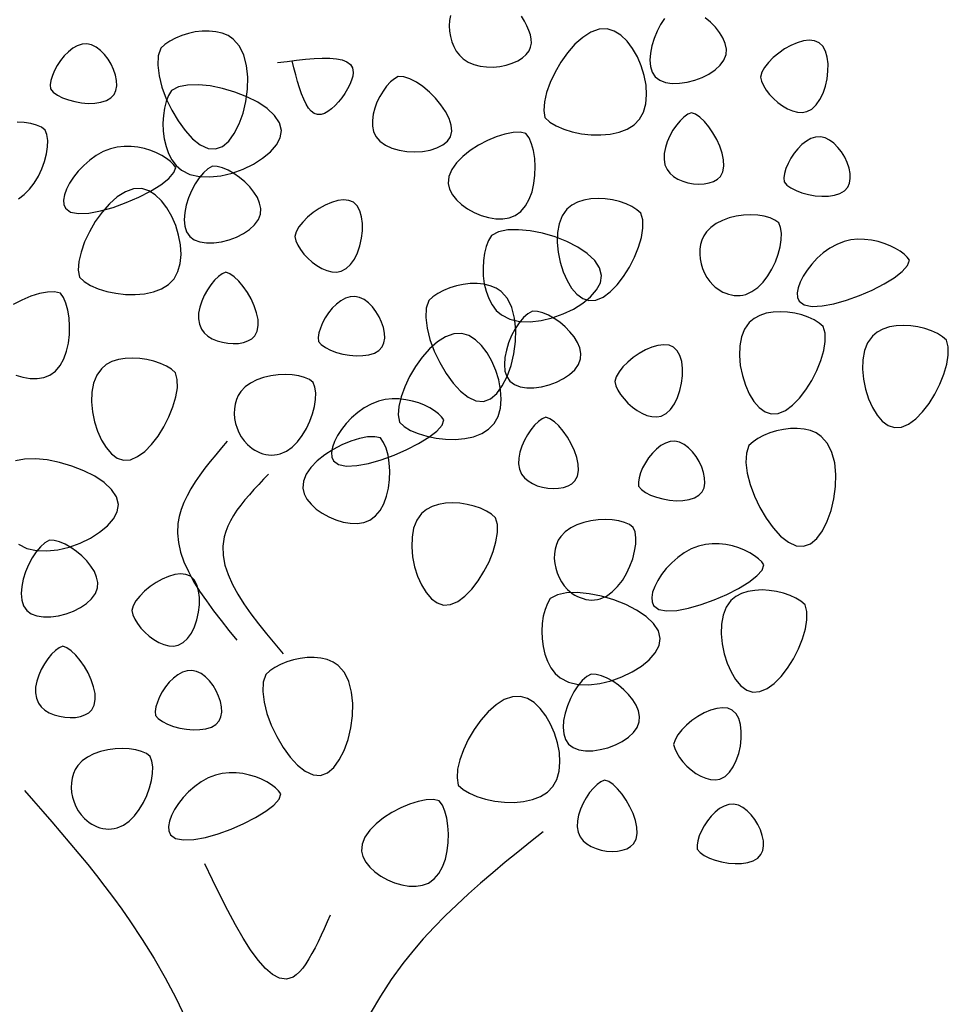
# Model space of a CAD drawing. Extents: x -2.39 to 2.17, y 0 to 7.74.
# Tile 3 of 4: x -0.68 to 2.17, y 3.07 to 6.1. Entities that reach past the tile are written whole.
import ezdxf

# ---------------------------------------------------------------- set-up
doc = ezdxf.new("R2010")
doc.units = 0
doc.header["$MEASUREMENT"] = 0
doc.layers.add('ARBOL', color=76, linetype='CONTINUOUS')

msp = doc.modelspace()

# ---------------------------------------------------------------- linework, layer by layer
at = {"layer": 'ARBOL'}
for points in [[(0.6435, 6.112), (0.6409, 6.0963), (0.64, 6.0802), (0.6408, 6.0637), (0.6434, 6.0474), (0.6477, 6.0314), (0.6538, 6.0162), (0.6616, 6.0021), (0.6712, 5.9895), (0.6826, 5.9786), (0.6983, 5.9684), (0.7158, 5.961), (0.7348, 5.9561), (0.7547, 5.9537), (0.7751, 5.9536), (0.7953, 5.9556), (0.8149, 5.9595), (0.8334, 5.9653), (0.8502, 5.9727), (0.8648, 5.9817), (0.8767, 5.992), (0.8854, 6.0035), (0.8901, 6.0146), (0.8922, 6.0264), (0.8917, 6.0389), (0.8892, 6.0521), (0.8847, 6.0657), (0.8785, 6.0799), (0.8708, 6.0945), (0.8619, 6.1095)], [(1.3017, 6.1031), (1.2894, 6.0844), (1.2785, 6.0636), (1.2694, 6.0415), (1.2624, 6.0189), (1.2579, 5.9964), (1.2564, 5.9749), (1.2581, 5.955), (1.2636, 5.9377), (1.2731, 5.9235), (1.287, 5.9131), (1.3046, 5.9065), (1.3249, 5.9034), (1.3472, 5.9036), (1.3705, 5.9068), (1.394, 5.9127), (1.4168, 5.9212), (1.438, 5.9319), (1.4569, 5.9446), (1.4725, 5.959), (1.4839, 5.975), (1.4903, 5.9922), (1.4913, 6.0088), (1.488, 6.0258), (1.4808, 6.0429), (1.4705, 6.0597), (1.4576, 6.0759), (1.4427, 6.0909), (1.4263, 6.1047)], [(-0.2462, 6.0117), (-0.2541, 5.9881), (-0.2557, 5.9593), (-0.2516, 5.9268), (-0.2427, 5.892), (-0.2295, 5.8563), (-0.2128, 5.8211), (-0.1934, 5.7879), (-0.1717, 5.7582), (-0.1487, 5.7332), (-0.125, 5.7146), (-0.1012, 5.7037), (-0.0782, 5.7019), (-0.0571, 5.7098), (-0.0377, 5.7262), (-0.0204, 5.7497), (-0.0056, 5.7789), (0.0063, 5.8121), (0.0149, 5.8481), (0.0199, 5.8854), (0.0208, 5.9224), (0.0173, 5.9578), (0.0089, 5.9901), (-0.0047, 6.0179), (-0.0239, 6.0396), (-0.0396, 6.05), (-0.0575, 6.0574), (-0.0769, 6.062), (-0.0976, 6.064), (-0.1188, 6.0637), (-0.1403, 6.0612), (-0.1615, 6.0566), (-0.1819, 6.0504), (-0.201, 6.0425), (-0.2185, 6.0333), (-0.2337, 6.023), (-0.2462, 6.0117)], [(0.934, 5.7982), (0.9488, 5.7847), (0.9683, 5.7728), (0.9917, 5.7626), (1.018, 5.7545), (1.0464, 5.7486), (1.0758, 5.7453), (1.1055, 5.7448), (1.1345, 5.7474), (1.1618, 5.7533), (1.1866, 5.7627), (1.208, 5.776), (1.225, 5.7934), (1.237, 5.8152), (1.2441, 5.8405), (1.2465, 5.8683), (1.2447, 5.8976), (1.239, 5.9274), (1.23, 5.9569), (1.2179, 5.985), (1.2031, 6.0107), (1.1862, 6.0331), (1.1673, 6.0511), (1.147, 6.0639), (1.1256, 6.0704), (1.1007, 6.0695), (1.0754, 6.0605), (1.0504, 6.0447), (1.0263, 6.0233), (1.0037, 5.9975), (0.983, 5.9687), (0.965, 5.9379), (0.9501, 5.9064), (0.939, 5.8755), (0.9323, 5.8463), (0.9304, 5.8201), (0.934, 5.7982)], [(-0.5853, 5.8863), (-0.5766, 5.8763), (-0.5641, 5.8672), (-0.5484, 5.8592), (-0.5303, 5.8525), (-0.5106, 5.8472), (-0.4899, 5.8437), (-0.4692, 5.842), (-0.449, 5.8425), (-0.4303, 5.8453), (-0.4136, 5.8506), (-0.3998, 5.8586), (-0.3897, 5.8695), (-0.3841, 5.8819), (-0.3817, 5.8963), (-0.3823, 5.912), (-0.3856, 5.9286), (-0.3912, 5.9455), (-0.399, 5.9621), (-0.4085, 5.9779), (-0.4196, 5.9922), (-0.432, 6.0046), (-0.4453, 6.0145), (-0.4593, 6.0213), (-0.4737, 6.0244), (-0.4883, 6.0235), (-0.5028, 6.0189), (-0.5169, 6.011), (-0.5304, 6.0005), (-0.543, 5.9879), (-0.5544, 5.9738), (-0.5645, 5.9586), (-0.5729, 5.9429), (-0.5795, 5.9273), (-0.5839, 5.9123), (-0.5859, 5.8984), (-0.5853, 5.8863)], [(1.5959, 5.9227), (1.5991, 5.9099), (1.6052, 5.8965), (1.6136, 5.8828), (1.624, 5.8693), (1.6361, 5.8564), (1.6496, 5.8445), (1.664, 5.834), (1.6791, 5.8253), (1.6944, 5.8187), (1.7096, 5.8149), (1.7243, 5.814), (1.7383, 5.8166), (1.7537, 5.8246), (1.7673, 5.8373), (1.7789, 5.8538), (1.7885, 5.8733), (1.7958, 5.8949), (1.8009, 5.9176), (1.8036, 5.9406), (1.8037, 5.9629), (1.8011, 5.9837), (1.7958, 6.0021), (1.7875, 6.0172), (1.7762, 6.0282), (1.7623, 6.0341), (1.746, 6.0357), (1.7281, 6.0336), (1.709, 6.028), (1.6896, 6.0197), (1.6704, 6.009), (1.6521, 5.9964), (1.6352, 5.9824), (1.6206, 5.9676), (1.6087, 5.9524), (1.6002, 5.9373), (1.5959, 5.9227)], [(0.1123, 5.9672), (0.1415, 5.971), (0.1702, 5.9746), (0.1981, 5.9777), (0.2248, 5.9799), (0.2499, 5.9811), (0.2729, 5.9809), (0.2934, 5.9792), (0.311, 5.9756), (0.3254, 5.9698), (0.3361, 5.9617), (0.3427, 5.9509), (0.3447, 5.9371), (0.3434, 5.9258), (0.3398, 5.9133), (0.3345, 5.9), (0.3276, 5.8864), (0.3193, 5.8727), (0.31, 5.8593), (0.2999, 5.8467), (0.2892, 5.8352), (0.2782, 5.8252), (0.2672, 5.817), (0.2565, 5.811), (0.2463, 5.8077), (0.2353, 5.8075), (0.2253, 5.8109), (0.2161, 5.8177), (0.2077, 5.8274), (0.1999, 5.8397), (0.1928, 5.8544), (0.1861, 5.8711), (0.1799, 5.8894), (0.1739, 5.9091), (0.1683, 5.9298), (0.1628, 5.9511), (0.1574, 5.9728)], [(-0.2137, 5.8813), (-0.2226, 5.8659), (-0.2297, 5.8475), (-0.235, 5.8268), (-0.2384, 5.8044), (-0.2397, 5.7809), (-0.2389, 5.7569), (-0.2358, 5.733), (-0.2303, 5.7099), (-0.2224, 5.6881), (-0.212, 5.6683), (-0.1989, 5.651), (-0.183, 5.637), (-0.1574, 5.6239), (-0.1277, 5.6171), (-0.0954, 5.6159), (-0.0614, 5.6197), (-0.027, 5.628), (0.0065, 5.6401), (0.0381, 5.6553), (0.0665, 5.6732), (0.0905, 5.6931), (0.109, 5.7143), (0.1207, 5.7362), (0.1244, 5.7584), (0.1185, 5.782), (0.1034, 5.8046), (0.0805, 5.8259), (0.0515, 5.8452), (0.0179, 5.8623), (-0.0186, 5.8767), (-0.0567, 5.8879), (-0.0946, 5.8955), (-0.1308, 5.8991), (-0.1638, 5.8982), (-0.1919, 5.8924), (-0.2137, 5.8813)], [(0.4834, 5.9248), (0.4713, 5.9177), (0.4591, 5.9076), (0.4474, 5.8948), (0.4364, 5.8799), (0.4264, 5.8633), (0.4179, 5.8456), (0.411, 5.8271), (0.4063, 5.8083), (0.4039, 5.7898), (0.4043, 5.772), (0.4077, 5.7554), (0.4146, 5.7404), (0.427, 5.7256), (0.4437, 5.7137), (0.4636, 5.7045), (0.4859, 5.698), (0.5097, 5.6943), (0.5341, 5.6931), (0.5582, 5.6946), (0.5812, 5.6986), (0.6021, 5.7052), (0.62, 5.7141), (0.6341, 5.7255), (0.6434, 5.7392), (0.6475, 5.7564), (0.6459, 5.7755), (0.6393, 5.7959), (0.6286, 5.8169), (0.6145, 5.8378), (0.5977, 5.858), (0.5789, 5.8767), (0.5591, 5.8933), (0.5389, 5.9071), (0.519, 5.9174), (0.5003, 5.9235), (0.4834, 5.9248)], [(1.3838, 5.8133), (1.3726, 5.8083), (1.361, 5.7999), (1.3492, 5.7886), (1.3378, 5.7748), (1.3272, 5.7592), (1.3177, 5.7422), (1.3098, 5.7243), (1.3039, 5.7059), (1.3005, 5.6877), (1.2999, 5.6701), (1.3026, 5.6535), (1.309, 5.6385), (1.3177, 5.6271), (1.3291, 5.6173), (1.3425, 5.6092), (1.3574, 5.6028), (1.3735, 5.5981), (1.3901, 5.5952), (1.4068, 5.5941), (1.423, 5.5949), (1.4382, 5.5976), (1.4519, 5.6023), (1.4637, 5.609), (1.4729, 5.6178), (1.4806, 5.6321), (1.4838, 5.6493), (1.4829, 5.6685), (1.4785, 5.6891), (1.4713, 5.7102), (1.4616, 5.7313), (1.4501, 5.7514), (1.4373, 5.77), (1.4237, 5.7862), (1.4099, 5.7993), (1.3964, 5.8086), (1.3838, 5.8133)], [(-0.6017, 5.7601), (-0.6133, 5.7687), (-0.6283, 5.7754), (-0.6461, 5.7804), (-0.666, 5.7834), (-0.6874, 5.7844)], [(-0.684, 5.5489), (-0.6662, 5.5616), (-0.6498, 5.5779), (-0.6352, 5.5971), (-0.6224, 5.6182), (-0.6117, 5.6407), (-0.6033, 5.6637), (-0.5973, 5.6865), (-0.594, 5.7082), (-0.5935, 5.7283), (-0.596, 5.7459), (-0.6017, 5.7601)], [(0.8756, 5.7494), (0.8578, 5.7532), (0.836, 5.7525), (0.8112, 5.7478), (0.7845, 5.7395), (0.7572, 5.728), (0.7301, 5.7138), (0.7045, 5.6974), (0.6815, 5.679), (0.6621, 5.6592), (0.6475, 5.6384), (0.6387, 5.617), (0.6369, 5.5954), (0.641, 5.5782), (0.6496, 5.5615), (0.6622, 5.5457), (0.678, 5.5311), (0.6964, 5.5179), (0.7167, 5.5067), (0.7383, 5.4976), (0.7605, 5.4911), (0.7827, 5.4874), (0.8043, 5.487), (0.8245, 5.4901), (0.8428, 5.4971), (0.8603, 5.5098), (0.8746, 5.5268), (0.886, 5.5474), (0.8945, 5.5706), (0.9002, 5.5957), (0.9034, 5.6217), (0.9041, 5.6478), (0.9025, 5.6731), (0.8988, 5.6968), (0.8929, 5.718), (0.8852, 5.7358), (0.8756, 5.7494)], [(1.6686, 5.601), (1.6773, 5.591), (1.6899, 5.582), (1.7056, 5.5739), (1.7236, 5.5672), (1.7434, 5.5619), (1.764, 5.5584), (1.7847, 5.5567), (1.8049, 5.5572), (1.8236, 5.56), (1.8403, 5.5653), (1.8541, 5.5733), (1.8643, 5.5842), (1.8699, 5.5966), (1.8722, 5.611), (1.8716, 5.6267), (1.8683, 5.6433), (1.8627, 5.6602), (1.8549, 5.6768), (1.8454, 5.6926), (1.8343, 5.7069), (1.8219, 5.7193), (1.8086, 5.7292), (1.7947, 5.736), (1.7803, 5.7391), (1.7656, 5.7382), (1.7512, 5.7336), (1.7371, 5.7257), (1.7236, 5.7152), (1.711, 5.7026), (1.6995, 5.6885), (1.6895, 5.6733), (1.681, 5.6576), (1.6745, 5.642), (1.67, 5.627), (1.668, 5.6132), (1.6686, 5.601)], [(-0.2001, 5.6452), (-0.207, 5.6544), (-0.2167, 5.6638), (-0.2289, 5.6731), (-0.2433, 5.6819), (-0.2596, 5.69), (-0.2774, 5.6971), (-0.2966, 5.703), (-0.3168, 5.7072), (-0.3376, 5.7096), (-0.3587, 5.7098), (-0.38, 5.7076), (-0.4009, 5.7027), (-0.4233, 5.6939), (-0.4447, 5.6821), (-0.4648, 5.6677), (-0.4833, 5.6515), (-0.5, 5.6338), (-0.5145, 5.6154), (-0.5265, 5.5967), (-0.5358, 5.5784), (-0.542, 5.561), (-0.5448, 5.545), (-0.544, 5.5311), (-0.5393, 5.5198), (-0.5235, 5.5082), (-0.4991, 5.5035), (-0.4679, 5.505), (-0.4319, 5.5116), (-0.393, 5.5226), (-0.3531, 5.537), (-0.3141, 5.5539), (-0.278, 5.5725), (-0.2466, 5.5918), (-0.2219, 5.611), (-0.2058, 5.6291), (-0.2001, 5.6452)], [(-0.0877, 5.649), (-0.1018, 5.6411), (-0.1156, 5.6288), (-0.1288, 5.613), (-0.1411, 5.5943), (-0.152, 5.5735), (-0.1611, 5.5514), (-0.1682, 5.5288), (-0.1726, 5.5063), (-0.1741, 5.4847), (-0.1724, 5.4649), (-0.1669, 5.4475), (-0.1574, 5.4334), (-0.1435, 5.423), (-0.1259, 5.4164), (-0.1056, 5.4133), (-0.0833, 5.4135), (-0.06, 5.4167), (-0.0365, 5.4226), (-0.0137, 5.4311), (0.0075, 5.4418), (0.0264, 5.4545), (0.042, 5.4689), (0.0534, 5.4849), (0.0598, 5.5021), (0.0608, 5.5187), (0.0574, 5.5357), (0.0503, 5.5528), (0.04, 5.5696), (0.0271, 5.5857), (0.0122, 5.6008), (-0.0042, 5.6146), (-0.0215, 5.6265), (-0.039, 5.6363), (-0.0563, 5.6435), (-0.0727, 5.6479), (-0.0877, 5.649)], [(-0.4965, 5.3081), (-0.4817, 5.2946), (-0.4622, 5.2827), (-0.4388, 5.2725), (-0.4125, 5.2644), (-0.3842, 5.2585), (-0.3547, 5.2552), (-0.325, 5.2547), (-0.296, 5.2573), (-0.2687, 5.2632), (-0.2439, 5.2726), (-0.2225, 5.2859), (-0.2055, 5.3033), (-0.1935, 5.3251), (-0.1865, 5.3504), (-0.1841, 5.3782), (-0.1858, 5.4075), (-0.1915, 5.4373), (-0.2005, 5.4668), (-0.2126, 5.4949), (-0.2274, 5.5206), (-0.2444, 5.543), (-0.2632, 5.561), (-0.2835, 5.5738), (-0.3049, 5.5803), (-0.3299, 5.5794), (-0.3551, 5.5704), (-0.3801, 5.5545), (-0.4042, 5.5332), (-0.4268, 5.5074), (-0.4475, 5.4786), (-0.4655, 5.4478), (-0.4804, 5.4163), (-0.4915, 5.3854), (-0.4982, 5.3562), (-0.5001, 5.33), (-0.4965, 5.3081)], [(0.1654, 5.4326), (0.1686, 5.4198), (0.1747, 5.4064), (0.1831, 5.3927), (0.1935, 5.3792), (0.2056, 5.3663), (0.2191, 5.3544), (0.2335, 5.3439), (0.2485, 5.3352), (0.2638, 5.3286), (0.2791, 5.3248), (0.2938, 5.3239), (0.3078, 5.3265), (0.3231, 5.3345), (0.3367, 5.3472), (0.3484, 5.3637), (0.358, 5.3832), (0.3653, 5.4048), (0.3704, 5.4275), (0.3731, 5.4505), (0.3732, 5.4728), (0.3706, 5.4936), (0.3653, 5.512), (0.357, 5.5271), (0.3457, 5.5381), (0.3318, 5.544), (0.3155, 5.5456), (0.2976, 5.5434), (0.2785, 5.5379), (0.2591, 5.5296), (0.2399, 5.5189), (0.2216, 5.5063), (0.2047, 5.4923), (0.1901, 5.4775), (0.1782, 5.4623), (0.1697, 5.4472), (0.1654, 5.4326)], [(1.2291, 5.5044), (1.2167, 5.5152), (1.2012, 5.5249), (1.1832, 5.5333), (1.1632, 5.5403), (1.1418, 5.5455), (1.1195, 5.5487), (1.0971, 5.5499), (1.075, 5.5488), (1.0538, 5.5451), (1.0341, 5.5388), (1.0166, 5.5295), (1.0016, 5.5171), (0.9872, 5.4969), (0.9776, 5.4724), (0.9725, 5.4448), (0.9715, 5.4151), (0.9743, 5.3845), (0.9805, 5.354), (0.9898, 5.3248), (1.0018, 5.298), (1.016, 5.2746), (1.0323, 5.2557), (1.0501, 5.2425), (1.0692, 5.2361), (1.0908, 5.2375), (1.1128, 5.2469), (1.1347, 5.263), (1.1559, 5.2844), (1.1758, 5.3102), (1.1937, 5.3388), (1.2092, 5.3693), (1.2216, 5.4002), (1.2304, 5.4304), (1.235, 5.4587), (1.2347, 5.4838), (1.2291, 5.5044)], [(1.6522, 5.4748), (1.6406, 5.4834), (1.6256, 5.4902), (1.6078, 5.4951), (1.5879, 5.4981), (1.5665, 5.4991), (1.5443, 5.4981), (1.5219, 5.4951), (1.5, 5.4899), (1.4792, 5.4826), (1.4602, 5.473), (1.4435, 5.4611), (1.4299, 5.4469), (1.4222, 5.435), (1.4163, 5.422), (1.4124, 5.4082), (1.4102, 5.3938), (1.4098, 5.3791), (1.4111, 5.3641), (1.414, 5.3493), (1.4184, 5.3347), (1.4243, 5.3207), (1.4316, 5.3074), (1.4404, 5.2951), (1.4504, 5.284), (1.4574, 5.2777), (1.4648, 5.272), (1.4727, 5.2669), (1.4808, 5.2625), (1.4893, 5.2588), (1.4979, 5.2559), (1.5067, 5.2537), (1.5156, 5.2523), (1.5245, 5.2517), (1.5334, 5.252), (1.5421, 5.2532), (1.5508, 5.2553), (1.5699, 5.2636), (1.5878, 5.2764), (1.6041, 5.2927), (1.6188, 5.3118), (1.6315, 5.3329), (1.6422, 5.3554), (1.6507, 5.3784), (1.6566, 5.4012), (1.66, 5.423), (1.6605, 5.443), (1.6579, 5.4606), (1.6522, 5.4748)], [(0.7698, 5.4363), (0.7609, 5.4208), (0.7538, 5.4025), (0.7485, 5.3818), (0.7451, 5.3593), (0.7438, 5.3358), (0.7446, 5.3118), (0.7477, 5.2879), (0.7532, 5.2648), (0.7611, 5.243), (0.7715, 5.2232), (0.7846, 5.206), (0.8005, 5.192), (0.8262, 5.1789), (0.8558, 5.172), (0.8882, 5.1708), (0.9221, 5.1747), (0.9565, 5.1829), (0.99, 5.195), (1.0216, 5.2103), (1.05, 5.2282), (1.0741, 5.248), (1.0925, 5.2692), (1.1042, 5.2912), (1.1079, 5.3133), (1.102, 5.3369), (1.0869, 5.3596), (1.064, 5.3808), (1.035, 5.4002), (1.0014, 5.4173), (0.9649, 5.4316), (0.9268, 5.4428), (0.8889, 5.4505), (0.8527, 5.454), (0.8197, 5.4532), (0.7916, 5.4474), (0.7698, 5.4363)], [(2.0538, 5.3599), (2.0469, 5.3692), (2.0373, 5.3785), (2.0251, 5.3878), (2.0107, 5.3966), (1.9944, 5.4047), (1.9765, 5.4119), (1.9573, 5.4177), (1.9372, 5.4219), (1.9163, 5.4243), (1.8952, 5.4245), (1.874, 5.4223), (1.853, 5.4174), (1.8306, 5.4086), (1.8092, 5.3968), (1.7891, 5.3824), (1.7706, 5.3662), (1.7539, 5.3485), (1.7394, 5.3301), (1.7274, 5.3115), (1.7181, 5.2931), (1.7119, 5.2757), (1.7091, 5.2597), (1.7099, 5.2458), (1.7147, 5.2345), (1.7304, 5.2229), (1.7549, 5.2182), (1.786, 5.2197), (1.822, 5.2263), (1.8609, 5.2373), (1.9008, 5.2517), (1.9398, 5.2686), (1.9759, 5.2872), (2.0073, 5.3065), (2.032, 5.3257), (2.0482, 5.3438), (2.0538, 5.3599)], [(-0.0467, 5.3232), (-0.0579, 5.3182), (-0.0695, 5.3098), (-0.0813, 5.2985), (-0.0927, 5.2847), (-0.1033, 5.2691), (-0.1128, 5.2521), (-0.1207, 5.2342), (-0.1266, 5.2158), (-0.13, 5.1976), (-0.1306, 5.1799), (-0.1279, 5.1634), (-0.1215, 5.1484), (-0.1128, 5.137), (-0.1015, 5.1272), (-0.088, 5.1191), (-0.0731, 5.1127), (-0.057, 5.108), (-0.0404, 5.1051), (-0.0237, 5.104), (-0.0075, 5.1048), (0.0077, 5.1075), (0.0214, 5.1122), (0.0332, 5.1189), (0.0424, 5.1277), (0.0501, 5.142), (0.0533, 5.1592), (0.0524, 5.1784), (0.048, 5.199), (0.0408, 5.2202), (0.0311, 5.2412), (0.0196, 5.2613), (0.0068, 5.2799), (-0.0068, 5.2961), (-0.0206, 5.3092), (-0.0341, 5.3185), (-0.0467, 5.3232)], [(-0.5549, 5.2593), (-0.5727, 5.2631), (-0.5945, 5.2624), (-0.6193, 5.2576), (-0.646, 5.2494), (-0.6733, 5.2379), (-0.7004, 5.2237)], [(0.5772, 5.2363), (0.5693, 5.2127), (0.5677, 5.1839), (0.5718, 5.1514), (0.5807, 5.1166), (0.5939, 5.0809), (0.6106, 5.0457), (0.6301, 5.0125), (0.6517, 4.9828), (0.6747, 4.9578), (0.6984, 4.9392), (0.7221, 4.9283), (0.7452, 4.9265), (0.7663, 4.9344), (0.7857, 4.9508), (0.803, 4.9743), (0.8178, 5.0035), (0.8297, 5.0367), (0.8384, 5.0727), (0.8433, 5.11), (0.8443, 5.147), (0.8407, 5.1824), (0.8324, 5.2147), (0.8188, 5.2425), (0.7995, 5.2642), (0.7838, 5.2746), (0.7659, 5.282), (0.7465, 5.2866), (0.7259, 5.2886), (0.7046, 5.2883), (0.6831, 5.2858), (0.6619, 5.2812), (0.6415, 5.275), (0.6224, 5.2671), (0.605, 5.2579), (0.5897, 5.2476), (0.5772, 5.2363)], [(-0.6922, 5.0075), (-0.67, 5.001), (-0.6478, 4.9973), (-0.6262, 4.9969), (-0.606, 5), (-0.5877, 5.007), (-0.5702, 5.0197), (-0.5559, 5.0367), (-0.5446, 5.0572), (-0.5361, 5.0805), (-0.5303, 5.1055), (-0.5271, 5.1316), (-0.5264, 5.1576), (-0.528, 5.183), (-0.5318, 5.2067), (-0.5376, 5.2279), (-0.5453, 5.2457), (-0.5549, 5.2593)], [(0.2381, 5.1109), (0.2468, 5.1009), (0.2593, 5.0918), (0.275, 5.0838), (0.2931, 5.0771), (0.3129, 5.0718), (0.3335, 5.0683), (0.3542, 5.0666), (0.3744, 5.0671), (0.3931, 5.0699), (0.4098, 5.0751), (0.4236, 5.0832), (0.4338, 5.0941), (0.4393, 5.1065), (0.4417, 5.1209), (0.4411, 5.1366), (0.4378, 5.1532), (0.4322, 5.1701), (0.4244, 5.1867), (0.4148, 5.2025), (0.4038, 5.2168), (0.3914, 5.2292), (0.3781, 5.2391), (0.3642, 5.2459), (0.3498, 5.249), (0.3351, 5.2481), (0.3207, 5.2435), (0.3065, 5.2356), (0.2931, 5.2251), (0.2805, 5.2125), (0.269, 5.1984), (0.259, 5.1832), (0.2505, 5.1675), (0.2439, 5.1519), (0.2395, 5.1369), (0.2375, 5.123), (0.2381, 5.1109)], [(0.8958, 5.2039), (0.8818, 5.196), (0.8679, 5.1838), (0.8547, 5.1679), (0.8424, 5.1492), (0.8315, 5.1285), (0.8224, 5.1064), (0.8154, 5.0837), (0.8109, 5.0612), (0.8094, 5.0397), (0.8112, 5.0199), (0.8166, 5.0025), (0.8261, 4.9884), (0.8401, 4.978), (0.8576, 4.9714), (0.8779, 4.9683), (0.9002, 4.9685), (0.9235, 4.9716), (0.947, 4.9776), (0.9698, 4.986), (0.9911, 4.9967), (1.0099, 5.0094), (1.0255, 5.0239), (1.0369, 5.0399), (1.0433, 5.057), (1.0443, 5.0736), (1.0409, 5.0906), (1.0338, 5.1077), (1.0235, 5.1245), (1.0106, 5.1407), (0.9957, 5.1558), (0.9793, 5.1695), (0.9621, 5.1815), (0.9445, 5.1912), (0.9272, 5.1985), (0.9108, 5.2028), (0.8958, 5.2039)], [(1.789, 5.1564), (1.7767, 5.1672), (1.7611, 5.1769), (1.7431, 5.1854), (1.7231, 5.1923), (1.7017, 5.1975), (1.6795, 5.2007), (1.657, 5.2019), (1.6349, 5.2008), (1.6138, 5.1971), (1.5941, 5.1908), (1.5765, 5.1815), (1.5616, 5.1691), (1.5471, 5.1489), (1.5375, 5.1244), (1.5324, 5.0968), (1.5315, 5.0671), (1.5343, 5.0365), (1.5405, 5.006), (1.5497, 4.9768), (1.5617, 4.95), (1.576, 4.9266), (1.5922, 4.9078), (1.6101, 4.8946), (1.6292, 4.8881), (1.6508, 4.8896), (1.6728, 4.8989), (1.6947, 4.915), (1.7158, 4.9364), (1.7357, 4.9622), (1.7536, 4.9909), (1.7691, 5.0213), (1.7816, 5.0522), (1.7904, 5.0825), (1.7949, 5.1107), (1.7947, 5.1358), (1.789, 5.1564)], [(2.1674, 5.1143), (2.1551, 5.1252), (2.1396, 5.1349), (2.1215, 5.1433), (2.1015, 5.1502), (2.0801, 5.1554), (2.0579, 5.1587), (2.0355, 5.1599), (2.0133, 5.1588), (1.9922, 5.1551), (1.9725, 5.1488), (1.9549, 5.1395), (1.94, 5.1271), (1.9255, 5.1069), (1.9159, 5.0824), (1.9108, 5.0547), (1.9099, 5.0251), (1.9127, 4.9944), (1.9189, 4.964), (1.9282, 4.9348), (1.9401, 4.908), (1.9544, 4.8846), (1.9706, 4.8657), (1.9885, 4.8525), (2.0076, 4.8461), (2.0292, 4.8475), (2.0512, 4.8569), (2.0731, 4.8729), (2.0943, 4.8944), (2.1141, 4.9201), (2.1321, 4.9488), (2.1476, 4.9792), (2.16, 5.0102), (2.1688, 5.0404), (2.1733, 5.0687), (2.1731, 5.0937), (2.1674, 5.1143)], [(0.487, 4.863), (0.5018, 4.8496), (0.5213, 4.8376), (0.5447, 4.8275), (0.571, 4.8193), (0.5994, 4.8135), (0.6288, 4.8102), (0.6585, 4.8097), (0.6875, 4.8122), (0.7148, 4.8181), (0.7396, 4.8276), (0.761, 4.8408), (0.778, 4.8582), (0.79, 4.88), (0.7971, 4.9053), (0.7995, 4.9331), (0.7977, 4.9624), (0.792, 4.9923), (0.783, 5.0218), (0.7709, 5.0498), (0.7561, 5.0756), (0.7392, 5.0979), (0.7203, 5.116), (0.7, 5.1288), (0.6786, 5.1353), (0.6537, 5.1343), (0.6284, 5.1253), (0.6034, 5.1095), (0.5793, 5.0881), (0.5567, 5.0624), (0.5361, 5.0335), (0.518, 5.0027), (0.5031, 4.9713), (0.492, 4.9403), (0.4853, 4.9112), (0.4834, 4.885), (0.487, 4.863)], [(1.1489, 4.9876), (1.1522, 4.9748), (1.1582, 4.9613), (1.1666, 4.9477), (1.177, 4.9342), (1.1891, 4.9213), (1.2026, 4.9093), (1.217, 4.8988), (1.232, 4.8901), (1.2474, 4.8836), (1.2626, 4.8797), (1.2773, 4.8789), (1.2913, 4.8814), (1.3067, 4.8894), (1.3202, 4.9021), (1.3319, 4.9187), (1.3415, 4.9382), (1.3489, 4.9597), (1.3539, 4.9824), (1.3566, 5.0054), (1.3567, 5.0277), (1.3542, 5.0486), (1.3488, 5.067), (1.3405, 5.0821), (1.3292, 5.093), (1.3153, 5.0989), (1.299, 5.1006), (1.2811, 5.0984), (1.2621, 5.0929), (1.2426, 5.0845), (1.2234, 5.0738), (1.2051, 5.0612), (1.1882, 5.0473), (1.1736, 5.0324), (1.1617, 5.0172), (1.1532, 5.0021), (1.1489, 4.9876)], [(-0.2014, 5.0143), (-0.2138, 5.0251), (-0.2293, 5.0348), (-0.2473, 5.0432), (-0.2673, 5.0501), (-0.2888, 5.0553), (-0.311, 5.0586), (-0.3334, 5.0598), (-0.3555, 5.0587), (-0.3767, 5.055), (-0.3964, 5.0487), (-0.4139, 5.0394), (-0.4289, 5.027), (-0.4433, 5.0067), (-0.4529, 4.9823), (-0.458, 4.9546), (-0.459, 4.925), (-0.4562, 4.8944), (-0.45, 4.8639), (-0.4407, 4.8347), (-0.4287, 4.8079), (-0.4145, 4.7845), (-0.3982, 4.7656), (-0.3804, 4.7524), (-0.3613, 4.746), (-0.3397, 4.7474), (-0.3177, 4.7568), (-0.2958, 4.7728), (-0.2746, 4.7943), (-0.2548, 4.82), (-0.2368, 4.8487), (-0.2213, 4.8792), (-0.2089, 4.9101), (-0.2001, 4.9403), (-0.1955, 4.9686), (-0.1958, 4.9936), (-0.2014, 5.0143)], [(0.2217, 4.9847), (0.2101, 4.9933), (0.1951, 5), (0.1773, 5.005), (0.1574, 5.008), (0.136, 5.009), (0.1138, 5.008), (0.0914, 5.005), (0.0695, 4.9998), (0.0487, 4.9925), (0.0296, 4.9829), (0.013, 4.971), (-0.0006, 4.9568), (-0.0084, 4.9449), (-0.0142, 4.9319), (-0.0181, 4.9181), (-0.0203, 4.9037), (-0.0207, 4.889), (-0.0194, 4.874), (-0.0165, 4.8591), (-0.0121, 4.8446), (-0.0062, 4.8306), (0.0011, 4.8173), (0.0098, 4.805), (0.0199, 4.7939), (0.0269, 4.7876), (0.0343, 4.7819), (0.0421, 4.7768), (0.0503, 4.7724), (0.0588, 4.7687), (0.0674, 4.7658), (0.0762, 4.7636), (0.085, 4.7622), (0.094, 4.7616), (0.1028, 4.7619), (0.1116, 4.7631), (0.1203, 4.7652), (0.1394, 4.7735), (0.1573, 4.7862), (0.1736, 4.8025), (0.1882, 4.8217), (0.201, 4.8428), (0.2117, 4.8653), (0.2201, 4.8883), (0.2261, 4.9111), (0.2294, 4.9328), (0.2299, 4.9529), (0.2274, 4.9705), (0.2217, 4.9847)], [(0.6233, 4.8698), (0.6164, 4.879), (0.6067, 4.8884), (0.5945, 4.8977), (0.5802, 4.9065), (0.5639, 4.9146), (0.546, 4.9217), (0.5268, 4.9276), (0.5067, 4.9318), (0.4858, 4.9342), (0.4647, 4.9344), (0.4434, 4.9322), (0.4225, 4.9273), (0.4001, 4.9185), (0.3787, 4.9067), (0.3586, 4.8923), (0.3401, 4.8761), (0.3234, 4.8584), (0.3089, 4.84), (0.2969, 4.8213), (0.2876, 4.803), (0.2814, 4.7856), (0.2786, 4.7696), (0.2794, 4.7557), (0.2842, 4.7444), (0.2999, 4.7328), (0.3244, 4.7281), (0.3555, 4.7296), (0.3915, 4.7362), (0.4304, 4.7472), (0.4703, 4.7616), (0.5093, 4.7785), (0.5454, 4.7971), (0.5768, 4.8164), (0.6015, 4.8356), (0.6177, 4.8537), (0.6233, 4.8698)], [(0.9368, 4.8782), (0.9256, 4.8732), (0.914, 4.8647), (0.9023, 4.8534), (0.8908, 4.8397), (0.8802, 4.8241), (0.8707, 4.807), (0.8628, 4.7891), (0.8569, 4.7708), (0.8535, 4.7526), (0.8529, 4.7349), (0.8556, 4.7183), (0.862, 4.7033), (0.8707, 4.692), (0.8821, 4.6822), (0.8955, 4.674), (0.9105, 4.6676), (0.9265, 4.6629), (0.9431, 4.66), (0.9598, 4.6589), (0.976, 4.6597), (0.9912, 4.6625), (1.0049, 4.6672), (1.0167, 4.6738), (1.0259, 4.6826), (1.0336, 4.697), (1.0368, 4.7141), (1.0359, 4.7334), (1.0316, 4.7539), (1.0243, 4.7751), (1.0146, 4.7961), (1.0031, 4.8163), (0.9903, 4.8348), (0.9767, 4.851), (0.9629, 4.8641), (0.9494, 4.8734), (0.9368, 4.8782)], [(1.5607, 4.7912), (1.5528, 4.7676), (1.5512, 4.7389), (1.5553, 4.7064), (1.5642, 4.6716), (1.5774, 4.6358), (1.5941, 4.6007), (1.6136, 4.5675), (1.6352, 4.5377), (1.6582, 4.5128), (1.6819, 4.4941), (1.7057, 4.4832), (1.7287, 4.4814), (1.7498, 4.4894), (1.7692, 4.5058), (1.7865, 4.5293), (1.8013, 4.5584), (1.8132, 4.5917), (1.8219, 4.6277), (1.8268, 4.6649), (1.8278, 4.7019), (1.8242, 4.7374), (1.8159, 4.7697), (1.8023, 4.7974), (1.783, 4.8192), (1.7673, 4.8296), (1.7495, 4.837), (1.73, 4.8416), (1.7094, 4.8436), (1.6881, 4.8432), (1.6666, 4.8407), (1.6454, 4.8362), (1.6251, 4.8299), (1.6059, 4.8221), (1.5885, 4.8129), (1.5733, 4.8025), (1.5607, 4.7912)], [(0.4286, 4.8143), (0.4109, 4.818), (0.389, 4.8173), (0.3642, 4.8126), (0.3376, 4.8043), (0.3102, 4.7929), (0.2831, 4.7787), (0.2576, 4.7622), (0.2345, 4.7439), (0.2151, 4.724), (0.2005, 4.7032), (0.1917, 4.6818), (0.1899, 4.6602), (0.194, 4.643), (0.2027, 4.6264), (0.2152, 4.6105), (0.231, 4.5959), (0.2493, 4.5828), (0.2697, 4.5715), (0.2913, 4.5624), (0.3135, 4.5559), (0.3357, 4.5523), (0.3573, 4.5518), (0.3775, 4.555), (0.3958, 4.562), (0.4133, 4.5746), (0.4276, 4.5916), (0.439, 4.6122), (0.4474, 4.6354), (0.4532, 4.6605), (0.4564, 4.6865), (0.4572, 4.7126), (0.4556, 4.7379), (0.4518, 4.7616), (0.4459, 4.7828), (0.4382, 4.8007), (0.4286, 4.8143)], [(-0.0422, 4.8048), (-0.0599, 4.7839), (-0.0773, 4.7629), (-0.0943, 4.742), (-0.1107, 4.7211), (-0.1263, 4.7), (-0.1408, 4.679), (-0.154, 4.658), (-0.1658, 4.6368), (-0.1759, 4.6156), (-0.1841, 4.5943), (-0.1903, 4.573), (-0.1941, 4.5516), (-0.1954, 4.5223), (-0.1924, 4.4928), (-0.1855, 4.4632), (-0.1751, 4.4335), (-0.1616, 4.4036), (-0.1454, 4.3737), (-0.1269, 4.3437), (-0.1064, 4.3136), (-0.0844, 4.2834), (-0.0612, 4.2532), (-0.0372, 4.223), (-0.0128, 4.1927)], [(1.2216, 4.6658), (1.2303, 4.6559), (1.2429, 4.6468), (1.2586, 4.6388), (1.2766, 4.632), (1.2964, 4.6268), (1.317, 4.6232), (1.3377, 4.6216), (1.3579, 4.622), (1.3766, 4.6248), (1.3933, 4.6301), (1.4071, 4.6381), (1.4173, 4.6491), (1.4229, 4.6615), (1.4252, 4.6758), (1.4246, 4.6916), (1.4213, 4.7082), (1.4157, 4.725), (1.4079, 4.7417), (1.3984, 4.7574), (1.3873, 4.7718), (1.375, 4.7842), (1.3616, 4.794), (1.3476, 4.8008), (1.3333, 4.804), (1.3187, 4.803), (1.3042, 4.7984), (1.2901, 4.7906), (1.2766, 4.7801), (1.264, 4.7675), (1.2525, 4.7533), (1.2425, 4.7381), (1.234, 4.7224), (1.2275, 4.7069), (1.2231, 4.6918), (1.221, 4.678), (1.2216, 4.6658)], [(-0.6838, 4.4883), (-0.6581, 4.4752), (-0.6286, 4.4684), (-0.5962, 4.4672), (-0.5622, 4.471), (-0.5278, 4.4792), (-0.4942, 4.4913), (-0.4627, 4.5066), (-0.4343, 4.5245), (-0.4103, 4.5443), (-0.3918, 4.5655), (-0.3801, 4.5875), (-0.3764, 4.6096), (-0.3823, 4.6333), (-0.3974, 4.6559), (-0.4203, 4.6771), (-0.4493, 4.6965), (-0.4828, 4.7136), (-0.5194, 4.7279), (-0.5575, 4.7392), (-0.5954, 4.7468), (-0.6316, 4.7504), (-0.6646, 4.7495), (-0.6927, 4.7437)], [(0.0846, 4.7031), (0.0695, 4.6873), (0.0546, 4.6715), (0.04, 4.6557), (0.0258, 4.6399), (0.0123, 4.624), (-0.0005, 4.608), (-0.0123, 4.592), (-0.023, 4.5759), (-0.0325, 4.5597), (-0.0405, 4.5434), (-0.047, 4.527), (-0.0518, 4.5104), (-0.0558, 4.482), (-0.0548, 4.4531), (-0.0493, 4.4239), (-0.0397, 4.3944), (-0.0264, 4.3646), (-0.01, 4.3346), (0.009, 4.3044), (0.0304, 4.274), (0.0536, 4.2435), (0.0781, 4.2129), (0.1036, 4.1822), (0.1295, 4.1515)], [(0.7821, 4.5692), (0.7697, 4.58), (0.7542, 4.5898), (0.7362, 4.5982), (0.7162, 4.6051), (0.6948, 4.6103), (0.6725, 4.6136), (0.6501, 4.6147), (0.628, 4.6136), (0.6068, 4.61), (0.5872, 4.6036), (0.5696, 4.5943), (0.5546, 4.582), (0.5402, 4.5617), (0.5306, 4.5372), (0.5255, 4.5096), (0.5245, 4.4799), (0.5273, 4.4493), (0.5336, 4.4188), (0.5428, 4.3897), (0.5548, 4.3628), (0.5691, 4.3394), (0.5853, 4.3206), (0.6032, 4.3074), (0.6222, 4.3009), (0.6438, 4.3024), (0.6659, 4.3117), (0.6877, 4.3278), (0.7089, 4.3493), (0.7288, 4.375), (0.7467, 4.4037), (0.7622, 4.4341), (0.7746, 4.4651), (0.7834, 4.4953), (0.788, 4.5235), (0.7877, 4.5486), (0.7821, 4.5692)], [(1.2052, 4.5397), (1.1936, 4.5482), (1.1786, 4.555), (1.1608, 4.5599), (1.1409, 4.5629), (1.1195, 4.5639), (1.0973, 4.563), (1.0749, 4.5599), (1.053, 4.5548), (1.0322, 4.5474), (1.0132, 4.5378), (0.9965, 4.5259), (0.9829, 4.5117), (0.9751, 4.4998), (0.9694, 4.4869), (0.9654, 4.4731), (0.9632, 4.4587), (0.9628, 4.4439), (0.9641, 4.429), (0.967, 4.4141), (0.9714, 4.3995), (0.9773, 4.3855), (0.9846, 4.3723), (0.9933, 4.3599), (1.0034, 4.3489), (1.0104, 4.3425), (1.0178, 4.3368), (1.0257, 4.3317), (1.0338, 4.3274), (1.0423, 4.3237), (1.0509, 4.3207), (1.0597, 4.3185), (1.0686, 4.3171), (1.0775, 4.3165), (1.0864, 4.3169), (1.0951, 4.318), (1.1038, 4.3201), (1.1229, 4.3285), (1.1408, 4.3412), (1.1571, 4.3575), (1.1718, 4.3766), (1.1845, 4.3978), (1.1952, 4.4202), (1.2036, 4.4432), (1.2096, 4.466), (1.213, 4.4878), (1.2135, 4.5079), (1.2109, 4.5254), (1.2052, 4.5397)], [(-0.5885, 4.5002), (-0.6025, 4.4923), (-0.6164, 4.4801), (-0.6296, 4.4642), (-0.6419, 4.4456), (-0.6528, 4.4248), (-0.6619, 4.4027), (-0.6689, 4.38), (-0.6734, 4.3575), (-0.6749, 4.336), (-0.6732, 4.3162), (-0.6677, 4.2988), (-0.6582, 4.2847), (-0.6443, 4.2743), (-0.6267, 4.2677), (-0.6064, 4.2646), (-0.5842, 4.2648), (-0.5608, 4.268), (-0.5373, 4.2739), (-0.5145, 4.2824), (-0.4933, 4.293), (-0.4744, 4.3058), (-0.4588, 4.3202), (-0.4474, 4.3362), (-0.441, 4.3534), (-0.44, 4.3699), (-0.4434, 4.3869), (-0.4505, 4.404), (-0.4608, 4.4208), (-0.4737, 4.437), (-0.4886, 4.4521), (-0.505, 4.4658), (-0.5223, 4.4778), (-0.5398, 4.4875), (-0.5571, 4.4948), (-0.5735, 4.4991), (-0.5885, 4.5002)], [(1.6068, 4.4247), (1.5999, 4.434), (1.5903, 4.4434), (1.5781, 4.4526), (1.5637, 4.4615), (1.5474, 4.4696), (1.5295, 4.4767), (1.5103, 4.4825), (1.4902, 4.4868), (1.4694, 4.4892), (1.4482, 4.4894), (1.427, 4.4872), (1.406, 4.4822), (1.3836, 4.4734), (1.3622, 4.4616), (1.3421, 4.4473), (1.3236, 4.431), (1.3069, 4.4134), (1.2924, 4.3949), (1.2804, 4.3763), (1.2712, 4.358), (1.2649, 4.3405), (1.2621, 4.3246), (1.2629, 4.3107), (1.2677, 4.2994), (1.2834, 4.2877), (1.3079, 4.2831), (1.339, 4.2845), (1.375, 4.2912), (1.4139, 4.3022), (1.4538, 4.3166), (1.4928, 4.3335), (1.5289, 4.3521), (1.5603, 4.3714), (1.5851, 4.3905), (1.6012, 4.4086), (1.6068, 4.4247)], [(-0.3355, 4.2839), (-0.3322, 4.2711), (-0.3261, 4.2576), (-0.3177, 4.244), (-0.3073, 4.2305), (-0.2951, 4.2176), (-0.2817, 4.2056), (-0.2673, 4.1951), (-0.2522, 4.1864), (-0.237, 4.1799), (-0.2217, 4.176), (-0.207, 4.1752), (-0.193, 4.1777), (-0.1776, 4.1857), (-0.1641, 4.1984), (-0.1524, 4.215), (-0.1428, 4.2345), (-0.1354, 4.2561), (-0.1303, 4.2788), (-0.1277, 4.3017), (-0.1276, 4.3241), (-0.1302, 4.3449), (-0.1355, 4.3633), (-0.1438, 4.3784), (-0.1551, 4.3893), (-0.169, 4.3953), (-0.1853, 4.3969), (-0.2032, 4.3947), (-0.2222, 4.3892), (-0.2417, 4.3808), (-0.2609, 4.3701), (-0.2792, 4.3576), (-0.2961, 4.3436), (-0.3107, 4.3288), (-0.3226, 4.3136), (-0.3311, 4.2984), (-0.3355, 4.2839)], [(0.9503, 4.3215), (0.9414, 4.3061), (0.9343, 4.2877), (0.929, 4.267), (0.9256, 4.2446), (0.9243, 4.2211), (0.9252, 4.197), (0.9282, 4.1732), (0.9337, 4.15), (0.9416, 4.1283), (0.952, 4.1085), (0.9652, 4.0912), (0.9811, 4.0772), (1.0067, 4.0641), (1.0363, 4.0573), (1.0687, 4.0561), (1.1026, 4.0599), (1.137, 4.0682), (1.1706, 4.0803), (1.2021, 4.0955), (1.2305, 4.1134), (1.2546, 4.1332), (1.273, 4.1545), (1.2847, 4.1764), (1.2884, 4.1986), (1.2826, 4.2222), (1.2674, 4.2448), (1.2446, 4.266), (1.2156, 4.2854), (1.182, 4.3025), (1.1454, 4.3169), (1.1073, 4.3281), (1.0694, 4.3357), (1.0332, 4.3393), (1.0003, 4.3384), (0.9721, 4.3326), (0.9503, 4.3215)], [(1.733, 4.3018), (1.7206, 4.3126), (1.7051, 4.3223), (1.6871, 4.3308), (1.6671, 4.3377), (1.6457, 4.3429), (1.6234, 4.3461), (1.601, 4.3473), (1.5789, 4.3462), (1.5577, 4.3425), (1.538, 4.3362), (1.5205, 4.3269), (1.5055, 4.3145), (1.4911, 4.2943), (1.4815, 4.2698), (1.4764, 4.2422), (1.4754, 4.2125), (1.4782, 4.1819), (1.4844, 4.1514), (1.4937, 4.1222), (1.5057, 4.0954), (1.5199, 4.072), (1.5362, 4.0532), (1.554, 4.04), (1.5731, 4.0335), (1.5947, 4.035), (1.6167, 4.0443), (1.6386, 4.0604), (1.6598, 4.0818), (1.6797, 4.1076), (1.6976, 4.1363), (1.7131, 4.1667), (1.7255, 4.1976), (1.7343, 4.2279), (1.7388, 4.2561), (1.7386, 4.2812), (1.733, 4.3018)], [(-0.5475, 4.1745), (-0.5587, 4.1695), (-0.5703, 4.161), (-0.5821, 4.1497), (-0.5935, 4.136), (-0.6041, 4.1204), (-0.6136, 4.1034), (-0.6215, 4.0855), (-0.6273, 4.0671), (-0.6308, 4.0489), (-0.6314, 4.0312), (-0.6287, 4.0146), (-0.6223, 3.9997), (-0.6136, 3.9883), (-0.6023, 3.9785), (-0.5888, 3.9703), (-0.5738, 3.9639), (-0.5578, 3.9592), (-0.5412, 3.9563), (-0.5245, 3.9553), (-0.5083, 3.9561), (-0.4931, 3.9588), (-0.4794, 3.9635), (-0.4676, 3.9702), (-0.4584, 3.9789), (-0.4507, 3.9933), (-0.4475, 4.0104), (-0.4484, 4.0297), (-0.4527, 4.0502), (-0.46, 4.0714), (-0.4697, 4.0924), (-0.4812, 4.1126), (-0.494, 4.1311), (-0.5076, 4.1473), (-0.5214, 4.1604), (-0.5349, 4.1697), (-0.5475, 4.1745)], [(0.0764, 4.0875), (0.0685, 4.0639), (0.067, 4.0352), (0.071, 4.0027), (0.0799, 3.9679), (0.0931, 3.9321), (0.1098, 3.897), (0.1293, 3.8638), (0.1509, 3.834), (0.1739, 3.8091), (0.1976, 3.7904), (0.2214, 3.7795), (0.2444, 3.7778), (0.2655, 3.7857), (0.2849, 3.8021), (0.3022, 3.8256), (0.317, 3.8547), (0.3289, 3.888), (0.3375, 3.924), (0.3425, 3.9612), (0.3435, 3.9983), (0.34, 4.0337), (0.3316, 4.066), (0.318, 4.0937), (0.2987, 4.1155), (0.283, 4.1259), (0.2652, 4.1333), (0.2457, 4.1379), (0.2251, 4.1399), (0.2038, 4.1395), (0.1823, 4.137), (0.1612, 4.1325), (0.1407, 4.1262), (0.1216, 4.1184), (0.1041, 4.1092), (0.0889, 4.0988), (0.0764, 4.0875)], [(-0.2627, 3.9621), (-0.254, 3.9522), (-0.2415, 3.9431), (-0.2258, 3.9351), (-0.2077, 3.9283), (-0.1879, 3.9231), (-0.1673, 3.9195), (-0.1466, 3.9179), (-0.1264, 3.9183), (-0.1076, 3.9211), (-0.091, 3.9264), (-0.0772, 3.9344), (-0.067, 3.9454), (-0.0615, 3.9578), (-0.0591, 3.9721), (-0.0597, 3.9879), (-0.063, 4.0045), (-0.0686, 4.0214), (-0.0764, 4.038), (-0.0859, 4.0537), (-0.097, 4.0681), (-0.1094, 4.0805), (-0.1227, 4.0904), (-0.1366, 4.0971), (-0.151, 4.1003), (-0.1657, 4.0994), (-0.1801, 4.0947), (-0.1943, 4.0869), (-0.2077, 4.0764), (-0.2203, 4.0638), (-0.2318, 4.0496), (-0.2419, 4.0344), (-0.2503, 4.0188), (-0.2568, 4.0032), (-0.2613, 3.9882), (-0.2633, 3.9743), (-0.2627, 3.9621)], [(1.0763, 4.0892), (1.0623, 4.0813), (1.0484, 4.069), (1.0352, 4.0532), (1.0229, 4.0345), (1.012, 4.0137), (1.0029, 3.9916), (0.9959, 3.9689), (0.9914, 3.9465), (0.9899, 3.9249), (0.9916, 3.9051), (0.9971, 3.8877), (1.0067, 3.8736), (1.0205, 3.8632), (1.0381, 3.8566), (1.0584, 3.8535), (1.0807, 3.8537), (1.104, 3.8569), (1.1275, 3.8628), (1.1503, 3.8713), (1.1716, 3.882), (1.1904, 3.8947), (1.206, 3.9091), (1.2174, 3.9251), (1.2239, 3.9423), (1.2248, 3.9589), (1.2215, 3.9758), (1.2143, 3.993), (1.204, 4.0098), (1.1911, 4.0259), (1.1762, 4.041), (1.1598, 4.0548), (1.1426, 4.0667), (1.125, 4.0764), (1.1078, 4.0837), (1.0913, 4.0881), (1.0763, 4.0892)], [(0.6675, 3.7482), (0.6823, 3.7348), (0.7018, 3.7229), (0.7252, 3.7127), (0.7515, 3.7046), (0.7799, 3.6987), (0.8094, 3.6954), (0.839, 3.6949), (0.868, 3.6974), (0.8953, 3.7033), (0.9202, 3.7128), (0.9415, 3.7261), (0.9585, 3.7435), (0.9706, 3.7653), (0.9776, 3.7905), (0.98, 3.8183), (0.9782, 3.8477), (0.9725, 3.8775), (0.9635, 3.907), (0.9514, 3.9351), (0.9367, 3.9608), (0.9197, 3.9832), (0.9008, 4.0012), (0.8805, 4.014), (0.8591, 4.0205), (0.8342, 4.0195), (0.8089, 4.0106), (0.7839, 3.9948), (0.7598, 3.9734), (0.7372, 3.9476), (0.7166, 3.9187), (0.6985, 3.888), (0.6837, 3.8565), (0.6726, 3.8255), (0.6658, 3.7964), (0.6639, 3.7702), (0.6675, 3.7482)], [(1.3294, 3.8728), (1.3327, 3.86), (1.3387, 3.8466), (1.3471, 3.8329), (1.3575, 3.8194), (1.3697, 3.8065), (1.3831, 3.7946), (1.3975, 3.784), (1.4126, 3.7753), (1.4279, 3.7688), (1.4431, 3.7649), (1.4578, 3.7641), (1.4718, 3.7667), (1.4872, 3.7747), (1.5008, 3.7874), (1.5124, 3.8039), (1.522, 3.8234), (1.5294, 3.845), (1.5345, 3.8677), (1.5371, 3.8907), (1.5372, 3.913), (1.5347, 3.9338), (1.5293, 3.9522), (1.521, 3.9673), (1.5097, 3.9782), (1.4958, 3.9842), (1.4795, 3.9858), (1.4616, 3.9836), (1.4426, 3.9781), (1.4232, 3.9698), (1.4039, 3.9591), (1.3856, 3.9465), (1.3688, 3.9325), (1.3541, 3.9177), (1.3422, 3.9025), (1.3337, 3.8874), (1.3294, 3.8728)], [(-0.2791, 3.836), (-0.2907, 3.8446), (-0.3057, 3.8513), (-0.3235, 3.8562), (-0.3434, 3.8592), (-0.3648, 3.8603), (-0.387, 3.8593), (-0.4094, 3.8562), (-0.4313, 3.8511), (-0.4521, 3.8437), (-0.4712, 3.8342), (-0.4878, 3.8223), (-0.5014, 3.808), (-0.5091, 3.7962), (-0.515, 3.7832), (-0.5189, 3.7694), (-0.521, 3.755), (-0.5215, 3.7402), (-0.5202, 3.7253), (-0.5174, 3.7104), (-0.5129, 3.6959), (-0.507, 3.6818), (-0.4997, 3.6686), (-0.491, 3.6563), (-0.481, 3.6452), (-0.4739, 3.6389), (-0.4665, 3.6331), (-0.4586, 3.6281), (-0.4505, 3.6237), (-0.442, 3.62), (-0.4334, 3.617), (-0.4246, 3.6148), (-0.4157, 3.6134), (-0.4068, 3.6129), (-0.398, 3.6132), (-0.3892, 3.6143), (-0.3806, 3.6164), (-0.3614, 3.6248), (-0.3435, 3.6375), (-0.3272, 3.6538), (-0.3125, 3.6729), (-0.2998, 3.6941), (-0.2891, 3.7165), (-0.2807, 3.7395), (-0.2747, 3.7623), (-0.2714, 3.7841), (-0.2709, 3.8042), (-0.2734, 3.8217), (-0.2791, 3.836)], [(0.1225, 3.7211), (0.1156, 3.7303), (0.106, 3.7397), (0.0938, 3.7489), (0.0794, 3.7578), (0.063, 3.7659), (0.0452, 3.773), (0.026, 3.7789), (0.0059, 3.7831), (-0.0149, 3.7855), (-0.0361, 3.7857), (-0.0573, 3.7835), (-0.0783, 3.7785), (-0.1007, 3.7698), (-0.1221, 3.7579), (-0.1422, 3.7436), (-0.1607, 3.7273), (-0.1774, 3.7097), (-0.1919, 3.6913), (-0.2039, 3.6726), (-0.2132, 3.6543), (-0.2194, 3.6368), (-0.2222, 3.6209), (-0.2214, 3.607), (-0.2166, 3.5957), (-0.2009, 3.584), (-0.1764, 3.5794), (-0.1453, 3.5808), (-0.1093, 3.5875), (-0.0704, 3.5985), (-0.0305, 3.6129), (0.0085, 3.6298), (0.0447, 3.6484), (0.076, 3.6677), (0.1007, 3.6868), (0.1169, 3.7049), (0.1225, 3.7211)], [(1.1173, 3.7634), (1.1062, 3.7584), (1.0945, 3.75), (1.0828, 3.7387), (1.0713, 3.7249), (1.0607, 3.7093), (1.0512, 3.6923), (1.0433, 3.6744), (1.0375, 3.656), (1.034, 3.6378), (1.0334, 3.6201), (1.0361, 3.6036), (1.0425, 3.5886), (1.0513, 3.5772), (1.0626, 3.5674), (1.076, 3.5593), (1.091, 3.5528), (1.107, 3.5481), (1.1236, 3.5452), (1.1403, 3.5442), (1.1565, 3.545), (1.1717, 3.5477), (1.1854, 3.5524), (1.1972, 3.5591), (1.2064, 3.5678), (1.2141, 3.5822), (1.2173, 3.5994), (1.2164, 3.6186), (1.2121, 3.6392), (1.2048, 3.6603), (1.1951, 3.6813), (1.1836, 3.7015), (1.1708, 3.7201), (1.1572, 3.7363), (1.1434, 3.7494), (1.1299, 3.7587), (1.1173, 3.7634)], [(-0.6651, 3.7315), (-0.637, 3.6994), (-0.6089, 3.6672), (-0.5809, 3.6349), (-0.5531, 3.6025), (-0.5255, 3.5698), (-0.4981, 3.5369), (-0.471, 3.5037), (-0.4442, 3.4702), (-0.4179, 3.4362), (-0.3919, 3.4018), (-0.3665, 3.3669), (-0.3416, 3.3314), (-0.3035, 3.2742), (-0.2671, 3.2157), (-0.2325, 3.1558), (-0.2001, 3.0947), (-0.17, 3.0326)], [(0.6092, 3.6995), (0.5913, 3.7033), (0.5695, 3.7025), (0.5447, 3.6978), (0.5181, 3.6895), (0.4907, 3.6781), (0.4637, 3.6639), (0.4381, 3.6474), (0.415, 3.6291), (0.3957, 3.6093), (0.381, 3.5884), (0.3723, 3.567), (0.3704, 3.5454), (0.3745, 3.5283), (0.3832, 3.5116), (0.3957, 3.4958), (0.4115, 3.4811), (0.4299, 3.468), (0.4502, 3.4568), (0.4718, 3.4477), (0.494, 3.4412), (0.5162, 3.4375), (0.5378, 3.4371), (0.5581, 3.4402), (0.5764, 3.4472), (0.5938, 3.4598), (0.6081, 3.4769), (0.6195, 3.4974), (0.628, 3.5207), (0.6337, 3.5457), (0.6369, 3.5717), (0.6377, 3.5978), (0.6361, 3.6232), (0.6323, 3.6469), (0.6265, 3.6681), (0.6187, 3.6859), (0.6092, 3.6995)], [(1.4021, 3.5511), (1.4108, 3.5411), (1.4234, 3.532), (1.4391, 3.524), (1.4572, 3.5173), (1.4769, 3.512), (1.4975, 3.5085), (1.5183, 3.5068), (1.5384, 3.5073), (1.5572, 3.51), (1.5738, 3.5153), (1.5876, 3.5234), (1.5978, 3.5343), (1.6034, 3.5467), (1.6057, 3.5611), (1.6051, 3.5768), (1.6018, 3.5934), (1.5962, 3.6103), (1.5885, 3.6269), (1.5789, 3.6426), (1.5678, 3.657), (1.5555, 3.6694), (1.5422, 3.6793), (1.5282, 3.6861), (1.5138, 3.6892), (1.4992, 3.6883), (1.4847, 3.6836), (1.4706, 3.6758), (1.4571, 3.6653), (1.4445, 3.6527), (1.4331, 3.6385), (1.423, 3.6233), (1.4145, 3.6077), (1.408, 3.5921), (1.4036, 3.5771), (1.4015, 3.5632), (1.4021, 3.5511)], [(0.9284, 3.6046), (0.8895, 3.5735), (0.8507, 3.5422), (0.8122, 3.5108), (0.774, 3.479), (0.7364, 3.4467), (0.6994, 3.4139), (0.6632, 3.3805), (0.6278, 3.3464), (0.5935, 3.3113), (0.5603, 3.2753), (0.5284, 3.2382), (0.4978, 3.1999), (0.4619, 3.1505), (0.4284, 3.0992), (0.3971, 3.0462)], [(0.2738, 3.3484), (0.2646, 3.3275), (0.2554, 3.3068), (0.2462, 3.2866), (0.237, 3.267), (0.2277, 3.2483), (0.2182, 3.2306), (0.2088, 3.2141), (0.1992, 3.1992), (0.1896, 3.1859), (0.1798, 3.1746), (0.1699, 3.1654), (0.1599, 3.1585), (0.1395, 3.152), (0.1185, 3.1549), (0.0969, 3.1661), (0.0749, 3.1849), (0.0525, 3.2103), (0.0298, 3.2417), (0.0067, 3.2781), (-0.0166, 3.3187), (-0.0402, 3.3627), (-0.0639, 3.4091), (-0.0876, 3.4573), (-0.1115, 3.5063)]]:
    msp.add_lwpolyline(points, dxfattribs=at)

doc.saveas('drawing.dxf')
